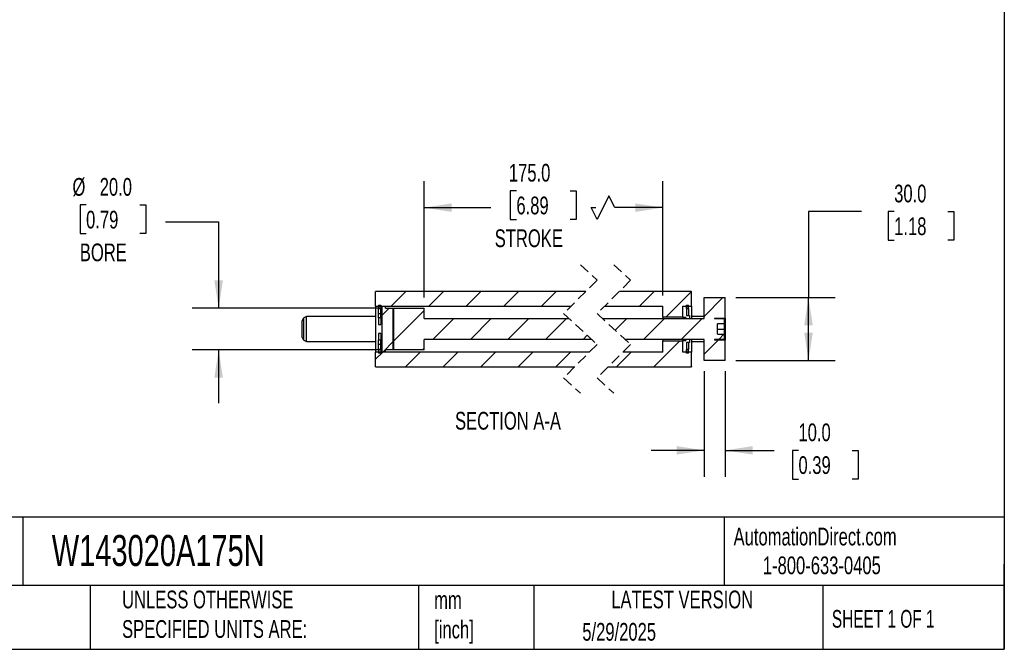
# Model space of a CAD drawing. Header units: millimetres. Extents: x 25 to 1092, y 25 to 838.
# Tile 3 of 4: x 621 to 1092, y 25 to 326. Entities that reach past the tile are written whole.
import ezdxf

# ---------------------------------------------------------------- set-up
doc = ezdxf.new("R2010")
doc.units = ezdxf.units.MM
doc.header["$LTSCALE"] = 4
doc.linetypes.add('SLD-Dashed', pattern=[1.905, 1.27, -0.635])
doc.linetypes.add('SLD-Solid', pattern=[0])
doc.layers.add('DIMENSIONS', color=140, linetype='SLD-Solid', lineweight=25)
doc.layers.add('TEXT', color=140, linetype='SLD-Solid', lineweight=25)
doc.layers.add('HATCH', color=6, linetype='SLD-Solid')
doc.styles.add('SLDTEXTSTYLE0', font='TXT', dxfattribs={"width": 0.7})
doc.styles.add('SLDTEXTSTYLE1', font='TXT', dxfattribs={"width": 0.65})
doc.dimstyles.new('SLDDIMSTYLE0', dxfattribs={"dimtxt": 8.632031, "dimasz": 13.208, "dimexe": 0, "dimexo": 0.0625, "dimgap": 2.158008, "dimtad": 0, "dimtih": 1, "dimtoh": 1, "dimrnd": 1e-09, "dimzin": 4, "dimdsep": 46, "dimtxsty": 'SLDTEXTSTYLE0', "dimsah": 1, "dimcen": 0.09, "dimadec": 0, "dimazin": 1, "dimtfac": 1, "dimtmove": 0, "dimatfit": 0, "dimfxl": 0, "dimfrac": 2, "dimtolj": 1, "dimtzin": 12, "dimarcsym": 0})
doc.dimstyles.new('SLDDIMSTYLE2', dxfattribs={"dimtxt": 8.632031, "dimasz": 13.208, "dimexe": 0, "dimexo": 0.0625, "dimgap": 2.158008, "dimtad": 0, "dimtih": 1, "dimtoh": 1, "dimrnd": 1e-09, "dimzin": 4, "dimdsep": 46, "dimtxsty": 'SLDTEXTSTYLE0', "dimsah": 1, "dimcen": 0.09, "dimadec": 0, "dimazin": 1, "dimtfac": 1, "dimtofl": 0, "dimtmove": 0, "dimatfit": 3, "dimfxl": 0, "dimfrac": 2, "dimtolj": 1, "dimtzin": 12, "dimarcsym": 0})

# ---------------------------------------------------------------- blocks, each defined once
blk = doc.blocks.new('_D_32')
at = {"layer": 'DIMENSIONS'}
for p, q in [((653.22, 237.76), (650.32, 237.76)), ((650.32, 237.76), (650.32, 224.04)), ((678.87, 237.76), (681.77, 237.76)), ((681.77, 237.76), (681.77, 224.04)), ((691.18, 229.68), (716.58, 229.68)), ((716.58, 229.68), (716.58, 188.44)), ((650.32, 224.04), (653.22, 224.04)), ((681.77, 224.04), (678.87, 224.04)), ((794.75, 188.44), (703.88, 188.44)), ((794.75, 168.44), (703.88, 168.44)), ((716.58, 168.44), (716.58, 143.04))]:
    blk.add_line(p, q, dxfattribs=at)
for points in [[(716.58, 188.44), (718.62, 201.64), (714.55, 201.64)], [(716.58, 168.44), (714.55, 155.23), (718.62, 155.23)]]:
    blk.add_solid(points, dxfattribs=at)
at = {"layer": 'DIMENSIONS', "char_height": 8.467, "attachment_point": 1, "style": 'SLDTEXTSTYLE0'}
for s, insert in [('%%c', (646.71, 250.6)), ('20.0', (659.74, 250.6)), ('0.79', (653.22, 234.95)), ('BORE', (650.24, 219.3))]:
    blk.add_mtext(s, dxfattribs=dict(at, insert=insert))
blk = doc.blocks.new('_D_33')
at = {"layer": 'DIMENSIONS'}
for p, q in [((814.83, 193.52), (814.83, 249.14)), ((928.96, 194.52), (928.96, 249.14)), ((858.94, 244.51), (856.04, 244.51)), ((856.04, 244.51), (856.04, 230.79)), ((884.59, 244.51), (887.49, 244.51)), ((887.49, 244.51), (887.49, 230.79)), ((903.19, 242.08), (897.54, 230.79)), ((906.01, 236.44), (903.19, 242.08)), ((814.83, 236.44), (846.65, 236.44)), ((897.54, 230.79), (894.72, 236.44)), ((894.72, 236.44), (896.89, 236.44)), ((928.96, 236.44), (906.01, 236.44)), ((856.04, 230.79), (858.94, 230.79)), ((887.49, 230.79), (884.59, 230.79))]:
    blk.add_line(p, q, dxfattribs=at)
for points in [[(814.83, 236.44), (828.04, 234.4), (828.04, 238.47)], [(928.96, 236.44), (915.76, 238.47), (915.76, 234.4)]]:
    blk.add_solid(points, dxfattribs=at)
at = {"layer": 'DIMENSIONS', "char_height": 8.467, "attachment_point": 1, "style": 'SLDTEXTSTYLE0'}
for s, insert in [('175.0', (855.35, 257.36)), ('6.89', (858.94, 241.71)), ('STROKE', (848.58, 226.05))]:
    blk.add_mtext(s, dxfattribs=dict(at, insert=insert))
blk = doc.blocks.new('_D_34')
at = {"layer": 'DIMENSIONS'}
for p, q in [((948.71, 158.36), (948.71, 107.76)), ((958.71, 158.36), (958.71, 107.76)), ((948.71, 120.46), (923.31, 120.46)), ((958.71, 120.46), (982.1, 120.46)), ((993.79, 120.46), (990.9, 120.46)), ((990.9, 120.46), (990.9, 106.74)), ((1019.45, 120.46), (1022.34, 120.46)), ((1022.34, 120.46), (1022.34, 106.74)), ((990.9, 106.74), (993.79, 106.74)), ((1022.34, 106.74), (1019.45, 106.74))]:
    blk.add_line(p, q, dxfattribs=at)
for points in [[(948.71, 120.46), (935.51, 122.49), (935.51, 118.43)], [(958.71, 120.46), (971.92, 118.43), (971.92, 122.49)]]:
    blk.add_solid(points, dxfattribs=at)
at = {"layer": 'DIMENSIONS', "char_height": 8.467, "attachment_point": 1, "style": 'SLDTEXTSTYLE0'}
for s, insert in [('10.0', (993.79, 133.31)), ('0.39', (993.79, 117.66))]:
    blk.add_mtext(s, dxfattribs=dict(at, insert=insert))
blk = doc.blocks.new('_D_35')
at = {"layer": 'DIMENSIONS'}
for p, q in [((1024, 234.59), (998.6, 234.59)), ((998.6, 234.59), (998.6, 193.44)), ((1039.55, 234.59), (1036.66, 234.59)), ((1036.66, 234.59), (1036.66, 220.87)), ((1065.2, 234.59), (1068.1, 234.59)), ((1068.1, 234.59), (1068.1, 220.87)), ((1036.66, 220.87), (1039.55, 220.87)), ((1068.1, 220.87), (1065.2, 220.87)), ((963.79, 193.44), (1011.3, 193.44)), ((998.6, 163.44), (998.6, 193.44)), ((963.79, 163.44), (1011.3, 163.44))]:
    blk.add_line(p, q, dxfattribs=at)
for points in [[(998.6, 193.44), (996.56, 180.23), (1000.63, 180.23)], [(998.6, 163.44), (1000.63, 176.64), (996.56, 176.64)]]:
    blk.add_solid(points, dxfattribs=at)
at = {"layer": 'DIMENSIONS', "char_height": 8.467, "attachment_point": 1, "style": 'SLDTEXTSTYLE0'}
for s, insert in [('30.0', (1039.55, 247.43)), ('1.18', (1039.55, 231.78))]:
    blk.add_mtext(s, dxfattribs=dict(at, insert=insert))
blk = doc.blocks.new('SW_HATCH_1')
at = {"layer": 'HATCH', "color": 0}
for p, q in [((-118.74, 0), (-125.74, -7)), ((-100.77, 0), (-107.77, -7)), ((-82.81, 0), (-89.81, -7)), ((-64.85, 0), (-71.85, -7)), ((-46.89, 0), (-53.89, -7)), ((0, 0), (-7, -7)), ((17.92, -0.04), (5.66, -12.3)), ((32.92, -3), (23.92, -12)), ((-126.74, -8), (-130.21, -11.47)), ((-109.96, -9.18), (-124.96, -24.18)), ((-95.81, -13), (-105.81, -23)), ((-77.85, -13), (-87.85, -23)), ((-59.89, -13), (-69.89, -23)), ((-41.93, -13), (-51.93, -23)), ((-13, -13), (-18.61, -18.61)), ((4.96, -13), (-5.04, -23)), ((22.92, -13), (12.92, -23)), ((-31.99, -21.01), (-33.97, -23)), ((30.63, -23.25), (23.92, -29.96)), ((33.38, -20.5), (30.88, -23)), ((-124.46, -23.68), (-129.77, -29)), ((-109.96, -27.14), (-110.81, -28)), ((12.22, -23.7), (-0.08, -36)), ((-129.77, -29), (-133.21, -32.43)), ((-111.81, -29), (-118.81, -36)), ((-93.85, -29), (-100.85, -36)), ((-75.89, -29), (-82.89, -36)), ((-57.93, -29), (-64.93, -36)), ((-39.97, -29), (-46.97, -36)), ((-11.04, -29), (-18.04, -36)), ((17.92, -35.96), (17.88, -36))]:
    blk.add_line(p, q, dxfattribs=at)

msp = doc.modelspace()

# ---------------------------------------------------------------- linework, layer by layer
at = {"color": 7, "linetype": 'SLD-Dashed', "lineweight": 18}
for p, q in [((889.527, 209.136), (897.527, 201.786)), ((905.527, 209.136), (913.527, 201.786)), ((897.527, 201.786), (881.527, 185.786)), ((913.527, 201.786), (897.527, 185.786)), ((881.527, 185.786), (897.527, 171.086)), ((897.527, 185.786), (913.527, 171.086)), ((897.527, 171.086), (881.527, 155.086)), ((913.527, 171.086), (897.527, 155.086)), ((881.527, 155.086), (889.527, 147.736)), ((897.527, 155.086), (905.527, 147.736))]:
    msp.add_line(p, q, dxfattribs=at)
for p, q in [((892.177, 196.436), (791.584, 196.436)), ((791.584, 189.436), (791.584, 196.436)), ((942.714, 196.436), (908.177, 196.436)), ((942.714, 189.436), (942.714, 196.436)), ((948.714, 193.436), (958.714, 193.436)), ((948.714, 183.436), (948.714, 193.436)), ((958.714, 183.686), (958.714, 193.436)), ((791.584, 189.436), (885.177, 189.436)), ((791.584, 189.436), (791.584, 167.436)), ((793.084, 189.912), (794.084, 189.912)), ((793.084, 189.912), (793.084, 188.176)), ((794.084, 189.912), (794.084, 188.176)), ((794.584, 189.436), (796.334, 189.436)), ((794.584, 189.436), (794.584, 167.436)), ((796.334, 188.436), (796.334, 189.436)), ((796.334, 188.436), (800.334, 188.436)), ((799.834, 188.436), (799.834, 168.436)), ((799.834, 188.436), (814.834, 188.436)), ((800.334, 168.436), (800.334, 188.436)), ((814.834, 183.436), (814.834, 188.436)), ((901.177, 189.436), (928.964, 189.436)), ((928.964, 184.136), (928.964, 189.436)), ((938.464, 189.436), (940.214, 189.436)), ((938.464, 184.136), (938.464, 189.436)), ((938.464, 189.436), (942.714, 189.436)), ((938.464, 184.136), (938.464, 189.436)), ((940.214, 189.912), (941.214, 189.912)), ((940.214, 188.176), (940.214, 189.912)), ((940.214, 189.436), (940.214, 184.936)), ((941.214, 188.176), (941.214, 189.912)), ((942.714, 189.436), (942.714, 183.436)), ((758.584, 184.436), (757.334, 183.714)), ((757.334, 173.157), (757.334, 183.714)), ((791.584, 184.436), (758.584, 184.436)), ((758.584, 172.436), (758.584, 184.436)), ((793.084, 188.176), (794.084, 188.176)), ((793.084, 185.751), (793.084, 188.176)), ((794.084, 185.751), (793.084, 185.751)), ((793.084, 183.712), (793.084, 185.751)), ((794.084, 183.712), (793.084, 183.712)), ((793.084, 183.712), (793.084, 180.546)), ((794.084, 185.751), (794.084, 188.176)), ((794.084, 183.712), (794.084, 185.751)), ((794.084, 183.712), (794.084, 180.546)), ((938.464, 184.136), (928.964, 184.136)), ((928.964, 184.136), (928.964, 183.436)), ((938.464, 184.136), (939.914, 184.136)), ((938.464, 184.136), (938.464, 183.436)), ((938.464, 184.136), (938.464, 183.436)), ((939.914, 183.436), (939.914, 184.136)), ((940.214, 188.176), (941.214, 188.176)), ((940.214, 184.936), (941.714, 184.936)), ((941.214, 188.176), (941.214, 184.936)), ((941.714, 184.936), (941.714, 183.436)), ((948.714, 184.436), (942.714, 184.436)), ((953.714, 183.686), (958.714, 183.686)), ((953.714, 183.686), (953.714, 183.436)), ((958.714, 183.686), (958.714, 173.186)), ((756.584, 174.456), (756.584, 182.415)), ((793.084, 180.546), (794.084, 180.546)), ((814.834, 183.436), (884.085, 183.436)), ((900.085, 183.436), (948.714, 183.436)), ((939.914, 183.436), (941.714, 183.436)), ((953.714, 183.436), (957.964, 183.436)), ((958.214, 180.936), (955.019, 180.936)), ((955.019, 175.936), (955.019, 180.936)), ((958.214, 183.186), (958.214, 180.936)), ((958.214, 180.936), (958.214, 178.436)), ((794.084, 176.326), (793.084, 176.326)), ((793.084, 176.326), (793.084, 173.159)), ((794.084, 176.326), (794.084, 173.159)), ((955.019, 178.436), (958.214, 178.436)), ((955.019, 175.936), (958.214, 175.936)), ((958.214, 178.436), (958.214, 175.936)), ((958.214, 175.936), (958.214, 173.686)), ((757.334, 173.157), (758.584, 172.436)), ((758.584, 172.436), (791.584, 172.436)), ((794.084, 173.159), (793.084, 173.159)), ((793.084, 171.12), (793.084, 173.159)), ((794.084, 171.12), (793.084, 171.12)), ((793.084, 168.696), (793.084, 171.12)), ((794.084, 171.12), (794.084, 173.159)), ((794.084, 168.696), (794.084, 171.12)), ((894.969, 173.436), (814.834, 173.436)), ((814.834, 168.436), (814.834, 173.436)), ((948.714, 173.436), (910.969, 173.436)), ((928.964, 173.436), (928.964, 172.736)), ((928.964, 167.436), (928.964, 172.736)), ((928.964, 172.736), (938.464, 172.736)), ((938.464, 173.436), (938.464, 172.736)), ((938.464, 173.436), (938.464, 172.736)), ((938.464, 167.436), (938.464, 172.736)), ((939.914, 172.736), (938.464, 172.736)), ((938.464, 167.436), (938.464, 172.736)), ((939.914, 172.736), (939.914, 173.436)), ((941.714, 173.436), (939.914, 173.436)), ((940.214, 171.936), (940.214, 167.436)), ((941.714, 171.936), (940.214, 171.936)), ((941.214, 171.936), (941.214, 168.696)), ((941.714, 173.436), (941.714, 171.936)), ((942.714, 173.436), (942.714, 167.436)), ((942.714, 172.436), (948.714, 172.436)), ((948.714, 163.436), (948.714, 173.436)), ((957.964, 173.436), (953.714, 173.436)), ((953.714, 173.436), (953.714, 173.186)), ((958.714, 173.186), (953.714, 173.186)), ((958.714, 163.436), (958.714, 173.186)), ((893.877, 167.436), (791.584, 167.436)), ((791.584, 160.436), (791.584, 167.436)), ((794.084, 168.696), (793.084, 168.696)), ((793.084, 168.696), (793.084, 166.959)), ((794.084, 166.959), (793.084, 166.959)), ((794.084, 168.696), (794.084, 166.959)), ((796.334, 167.436), (794.584, 167.436)), ((800.334, 168.436), (796.334, 168.436)), ((796.334, 167.436), (796.334, 168.436)), ((814.834, 168.436), (799.834, 168.436)), ((928.964, 167.436), (909.877, 167.436)), ((940.214, 167.436), (938.464, 167.436)), ((942.714, 167.436), (938.464, 167.436)), ((941.214, 168.696), (940.214, 168.696)), ((940.214, 166.959), (940.214, 168.696)), ((941.214, 166.959), (940.214, 166.959)), ((941.214, 166.959), (941.214, 168.696)), ((942.714, 160.436), (942.714, 167.436)), ((791.584, 160.436), (886.877, 160.436)), ((902.877, 160.436), (942.714, 160.436)), ((958.714, 163.436), (948.714, 163.436))]:
    msp.add_line(p, q)
for centre, radius, start, end in [((758.084, 182.415), 1.5, 120.00078, 179.99887), ((957.964, 183.186), 0.25, 0.00041, 89.99884), ((758.084, 174.456), 1.5, 180.00113, 239.99922), ((957.964, 173.686), 0.25, 270.00116, 359.99959)]:
    msp.add_arc(centre, radius, start, end)
at = {"layer": 'TEXT'}
for p, q in [((1092.2, 838.2), (1092.2, 25.4)), ((1092.2, 88.504), (25.4, 88.504)), ((623.036, 88.504), (623.036, 55.88)), ((958.302, 88.504), (958.302, 55.88)), ((1092.2, 25.4), (1092.2, 66.04)), ((1092.2, 55.88), (25.4, 55.88)), ((655.121, 55.88), (655.121, 25.4)), ((812.097, 55.88), (812.097, 25.4)), ((867.248, 55.88), (867.248, 25.4)), ((1005.395, 55.88), (1005.395, 25.4)), ((25.4, 25.4), (1092.2, 25.4))]:
    msp.add_line(p, q, dxfattribs=at)

# ---------------------------------------------------------------- block references
at = {"layer": 'HATCH'}
msp.add_blockref('SW_HATCH_1', (924.793, 196.436), dxfattribs=at)

# ---------------------------------------------------------------- texts
at = {"layer": 'TEXT'}
for s, insert, char_height, attachment_point, style in [('SECTION A-A', (854.933, 138.836), 8.46667, 2, 'SLDTEXTSTYLE0'), ('W143020A175N', (636.831, 80.026), 14.81667, 1, 'SLDTEXTSTYLE0'), ('AutomationDirect.com', (962.78, 83.506), 8.46667, 1, 'SLDTEXTSTYLE0'), ('1-800-633-0405', (976.766, 69.748), 8.46667, 1, 'SLDTEXTSTYLE0'), ('UNLESS OTHERWISE ^JSPECIFIED UNITS ARE:', (670.432, 53.442), 8.46667, 1, 'SLDTEXTSTYLE0'), ('LATEST VERSION', (938.209, 53.456), 8.46667, 2, 'SLDTEXTSTYLE0'), ('mm^J[inch]', (819.629, 53.189), 8.4667, 1, 'SLDTEXTSTYLE0'), ('SHEET 1 OF 1', (1009.765, 44.206), 8.46667, 1, 'SLDTEXTSTYLE1'), ('5/29/2025', (890.451, 37.988), 8.4667, 1, 'SLDTEXTSTYLE0')]:
    msp.add_mtext(s, dxfattribs=dict(at, insert=insert, char_height=char_height, attachment_point=attachment_point, style=style))

# ---------------------------------------------------------------- dimensions: what is measured, and where the dimension line sits
at = {"layer": 'DIMENSIONS'}
dim = msp.add_linear_dim(base=(928.964, 236.436), p1=(814.834, 188.436), p2=(928.964, 189.436), text='175.0\\PSTROKE', dimstyle='SLDDIMSTYLE2', dxfattribs=at)
dim.commit()
dim.dimension.update_dxf_attribs({"geometry": '_D_33', "text_midpoint": (871.767, 236.436), "dimtype": 160})
dim = msp.add_linear_dim(base=(716.584, 168.436), p1=(799.834, 188.436), p2=(799.834, 168.436), angle=90, text='%%c<>\\PBORE', dimstyle='SLDDIMSTYLE0', dxfattribs=at)
dim.commit()
dim.dimension.update_dxf_attribs({"geometry": '_D_32', "text_midpoint": (716.584, 229.682), "dimtype": 160})
dim = msp.add_linear_dim(base=(998.596, 193.436), p1=(958.714, 163.436), p2=(958.714, 193.436), angle=90, dimstyle='SLDDIMSTYLE2', dxfattribs=at)
dim.commit()
dim.dimension.update_dxf_attribs({"geometry": '_D_35', "text_midpoint": (998.596, 234.586), "dimtype": 160})
dim = msp.add_linear_dim(base=(948.714, 120.462), p1=(958.714, 163.436), p2=(948.714, 163.436), dimstyle='SLDDIMSTYLE0', dxfattribs=at)
dim.commit()
dim.dimension.update_dxf_attribs({"geometry": '_D_34', "text_midpoint": (1006.62, 120.462), "dimtype": 160})

doc.saveas('drawing.dxf')
